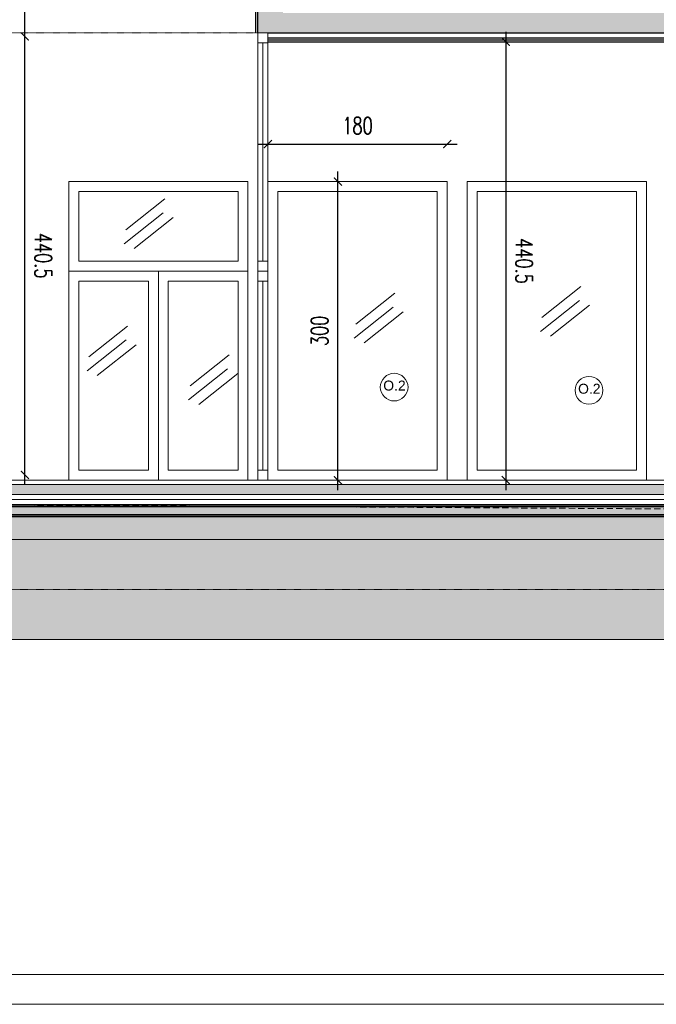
# Model space of a CAD drawing. Header units: millimetres. Extents: x -115268 to 140687, y -37779 to 24471.
# Tile 188 of 256: x 79070 to 79709, y -12723 to -11733. Entities that reach past the tile are written whole.
import ezdxf

# ---------------------------------------------------------------- set-up
doc = ezdxf.new("R2010")
doc.units = ezdxf.units.MM
doc.header["$PDMODE"] = 2
doc.header["$PDSIZE"] = 1
doc.linetypes.add('ACAD_ISO03W100', pattern=[30, 12, -18])
doc.linetypes.add('DASHED', pattern=[19.05, 12.7, -6.35])
doc.layers.get('0').update_dxf_attribs({"lineweight": 9})
for name, color, linetype, lineweight in [('A stolarka', 4, 'Continuous', 9), ('A_CIENKA', 7, 'Continuous', 9), ('A_HATCH', 8, 'Continuous', 9), ('A_IZOLACJA', 8, 'ZIGZAG', 9), ('A_KONSTRUKCJA', 3, 'Continuous', 25), ('A_PRZERYW', 8, 'DASHED', 9), ('A_RAMKA', 7, 'Continuous', 9), ('A_WIDOK', 253, 'Continuous', 9)]:
    doc.layers.add(name, color=color, linetype=linetype, lineweight=lineweight)
doc.layers.add('A_WYMIAR', color=253, linetype='Continuous', lineweight=5, transparency=0.2)
doc.styles.add('Arial', font='arial.ttf')
doc.styles.add('romans 1-100', font='romans.shx', dxfattribs={"width": 0.7, "height": 17})
doc.linetypes.add('ZIGZAG', pattern='A,0.00254,-5.08,[131,ltypeshp.shx,S=5.08,R=0,X=-5.08,Y=0],-10.16,[131,ltypeshp.shx,S=5.08,R=180,X=5.08,Y=0],-5.08', length=20.32254)
doc.dimstyles.new('___SKALA_1_100', dxfattribs={"dimscale": 10, "dimtxt": 17, "dimasz": 0.8, "dimexe": 2, "dimexo": 2, "dimgap": 1, "dimtad": 1, "dimdec": 4, "dimrnd": 0.5, "dimdsep": 46, "dimtxsty": 'romans 1-100', "dimblk": 'ARCHTICK', "dimcen": 0.1, "dimdle": 1, "dimse1": 1, "dimse2": 1, "dimadec": 0, "dimazin": 0, "dimtfac": 1, "dimtdec": 4, "dimtix": 1, "dimtmove": 0, "dimatfit": 3, "dimldrblk": 'ARCHTICK', "dimfxl": 6, "dimfxlon": 1, "dimtolj": 1, "dimarcsym": 0})
pattern_1 = [(45, (32680.1132, 64.7294), (0, 4.49012806), [3.175, -3.175])]
pattern_2 = [(82.5, (32680.113, 64.7294), (-7.147627, 6.6950698), [0, -7.7216, 0, -8.636, 0, -8.255]), (52.5, (32680.113, 64.73), (-3.7802186, 16.494657), [0, -4.1656, 0, -6.9596, 0, -2.667]), (12.5, (32675.695, 60.311), (11.1659965, 11.2066462), [0, -2.54, 0, -9.144, 0, -11.938]), (2.5, (32675.695, 60.311), (7.645622, 13.9510156), [0, -1.27, 0, -5.9944, 0, -6.858])]

# ---------------------------------------------------------------- blocks, each defined once
blk = doc.blocks.new('_ArchTick')
at = {"color": 0, "linetype": 'ByBlock', "const_width": 0.15}
blk.add_lwpolyline([(-0.5, -0.5), (0.5, 0.5)], dxfattribs=at)
blk = doc.blocks.new('*D762')
at = {"layer": 'A_WYMIAR', "color": 0, "lineweight": -2, "transparency": 16777216}
blk.add_line((79389.85, -12205.89), (79389.85, -11885.89), dxfattribs=at)
at = {"layer": 'Defpoints', "color": 0, "transparency": 16777216}
for p in [(79389.85, -11895.89), (79409.48, -11895.89), (79420.33, -12195.89)]:
    blk.add_point(p, dxfattribs=at)
at = {"layer": 'A_WYMIAR', "color": 0, "lineweight": -2, "transparency": 16777216, "xscale": 8, "yscale": 8, "zscale": 8}
for p, rotation in [((79389.85, -11895.89), 90), ((79389.85, -12195.89), 270)]:
    blk.add_blockref('_ArchTick', p, dxfattribs=dict(at, rotation=rotation))
at = {"layer": 'A_WYMIAR', "color": 0, "transparency": 16777216, "insert": (79371.35, -12045.89), "char_height": 17, "attachment_point": 5, "rotation": 90, "style": 'romans 1-100'}
blk.add_mtext('\\A1;300', dxfattribs=at)
blk = doc.blocks.new('*D763')
at = {"layer": 'A_WYMIAR', "color": 0, "lineweight": -2, "transparency": 16777216}
blk.add_line((79309.48, -11858.22), (79509.48, -11858.22), dxfattribs=at)
at = {"layer": 'Defpoints', "color": 0, "transparency": 16777216}
for p in [(79499.48, -11858.22), (79319.48, -11895.89), (79499.48, -11895.89)]:
    blk.add_point(p, dxfattribs=at)
at = {"layer": 'A_WYMIAR', "color": 0, "lineweight": -2, "transparency": 16777216, "xscale": 8, "yscale": 8, "zscale": 8, "rotation": 180}
blk.add_blockref('_ArchTick', (79319.48, -11858.22), dxfattribs=at)
at = {"layer": 'A_WYMIAR', "color": 0, "lineweight": -2, "transparency": 16777216, "xscale": 8, "yscale": 8, "zscale": 8}
blk.add_blockref('_ArchTick', (79499.48, -11858.22), dxfattribs=at)
at = {"layer": 'A_WYMIAR', "color": 0, "transparency": 16777216, "insert": (79409.48, -11839.72), "char_height": 17, "attachment_point": 5, "style": 'romans 1-100'}
blk.add_mtext('\\A1;180', dxfattribs=at)
blk = doc.blocks.new('*D780')
at = {"layer": 'A_WYMIAR', "color": 0, "lineweight": -2, "ltscale": 0.5, "transparency": 16777216}
blk.add_line((79558.3, -11745.4), (79558.3, -12205.89), dxfattribs=at)
at = {"layer": 'Defpoints', "color": 0, "ltscale": 0.5, "transparency": 16777216}
for p in [(79319.48, -11755.4), (79319.48, -12195.89), (79558.3, -12195.89)]:
    blk.add_point(p, dxfattribs=at)
at = {"layer": 'A_WYMIAR', "color": 0, "lineweight": -2, "ltscale": 0.5, "transparency": 16777216, "xscale": 8, "yscale": 8, "zscale": 8}
for p, rotation in [((79558.3, -11755.4), 90.00000000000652), ((79558.3, -12195.89), 270.0000000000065)]:
    blk.add_blockref('_ArchTick', p, dxfattribs=dict(at, rotation=rotation))
at = {"layer": 'A_WYMIAR', "color": 0, "ltscale": 0.5, "transparency": 16777216, "insert": (79576.8, -11975.64), "char_height": 17, "attachment_point": 5, "rotation": 270, "style": 'romans 1-100'}
blk.add_mtext('\\A1;440.5', dxfattribs=at)
blk = doc.blocks.new('*D781')
at = {"layer": 'A_WYMIAR', "color": 0, "lineweight": -2, "ltscale": 0.5, "transparency": 16777216}
blk.add_line((79075.45, -12200.56), (79075.45, -11740.07), dxfattribs=at)
at = {"layer": 'Defpoints', "color": 0, "ltscale": 0.5, "transparency": 16777216}
for p in [(79075.45, -11750.07), (79385.45, -11750.07), (79385.45, -12190.56)]:
    blk.add_point(p, dxfattribs=at)
at = {"layer": 'A_WYMIAR', "color": 0, "lineweight": -2, "ltscale": 0.5, "transparency": 16777216, "xscale": 8, "yscale": 8, "zscale": 8}
for p, rotation in [((79075.45, -11750.07), 90.0000000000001), ((79075.45, -12190.56), 270.0000000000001)]:
    blk.add_blockref('_ArchTick', p, dxfattribs=dict(at, rotation=rotation))
at = {"layer": 'A_WYMIAR', "color": 0, "ltscale": 0.5, "transparency": 16777216, "insert": (79093.95, -11970.32), "char_height": 17, "attachment_point": 5, "rotation": 270, "style": 'romans 1-100'}
blk.add_mtext('\\A1;440.5', dxfattribs=at)
blk = doc.blocks.new('*D782')
at = {"layer": 'A_WYMIAR', "color": 0, "lineweight": -2, "ltscale": 0.5, "transparency": 16777216}
blk.add_line((79075.45, -11760.07), (79075.45, -11559.07), dxfattribs=at)
at = {"layer": 'Defpoints', "color": 0, "ltscale": 0.5, "transparency": 16777216}
for p in [(79075.45, -11569.07), (79365.45, -11569.07), (79385.45, -11750.07)]:
    blk.add_point(p, dxfattribs=at)
at = {"layer": 'A_WYMIAR', "color": 0, "lineweight": -2, "ltscale": 0.5, "transparency": 16777216, "xscale": 8, "yscale": 8, "zscale": 8}
for p, rotation in [((79075.45, -11569.07), 90), ((79075.45, -11750.07), 270)]:
    blk.add_blockref('_ArchTick', p, dxfattribs=dict(at, rotation=rotation))
at = {"layer": 'A_WYMIAR', "color": 0, "ltscale": 0.5, "transparency": 16777216, "insert": (79093.95, -11659.57), "char_height": 17, "attachment_point": 5, "rotation": 270, "style": 'romans 1-100'}
blk.add_mtext('\\A1;181', dxfattribs=at)

msp = doc.modelspace()

# ---------------------------------------------------------------- hatches: boundary and pattern name
at = {"layer": 'A_HATCH', "transparency": 33554687}
h = msp.add_hatch(dxfattribs=at)
h.set_pattern_fill('DASH', color=256, angle=45)
h.set_pattern_definition(pattern_1)
h.paths.add_polyline_path([(78553.51017, -10903.92547), (77733.33365, -10903.92547), (77733.33365, -10913.92547), (78553.51017, -10913.92547)])
h.paths.add_polyline_path([(77517.48387, -11899.65929), (77517.48387, -11861.12596), (77491.98387, -11861.12596), (77491.98387, -11899.65929)], flags=9)
h.paths.add_polyline_path([(77518.61232, -10663.98121), (77518.61232, -10624.88121), (77493.11232, -10624.88121), (77493.11232, -10663.98121)], flags=9)
h.paths.add_polyline_path([(77680.74867, -10749.48121), (77680.74867, -10710.38121), (77655.24867, -10710.38121), (77655.24867, -10749.48121)], flags=9)
h.paths.add_polyline_path([(77515.36541, -11256.67459), (77525.01753, -11256.67459), (77525.01753, -11236.06749), (77515.36541, -11236.06749)], flags=9)
h.paths.add_polyline_path([(77187.87467, -11256.67459), (77399.38899, -11256.67459), (77399.38899, -11236.06749), (77187.87467, -11236.06749)], flags=9)
h.paths.add_polyline_path([(77515.28052, -11322.29221), (77524.93263, -11322.29221), (77524.93263, -11301.68512), (77515.28052, -11301.68512)], flags=9)
h.paths.add_polyline_path([(77515.31462, -11289.59626), (77554.4756, -11289.59626), (77554.4756, -11268.98917), (77515.31462, -11268.98917)], flags=9)
h.paths.add_polyline_path([(77514.20275, -11224.1225), (77557.24505, -11224.1225), (77557.24505, -11203.5154), (77514.20275, -11203.5154)], flags=9)
h.paths.add_polyline_path([(77515.28052, -11191.34469), (77524.93263, -11191.34469), (77524.93263, -11170.7376), (77515.28052, -11170.7376)], flags=9)
h.paths.add_polyline_path([(77514.20275, -11158.64874), (77557.24505, -11158.64874), (77557.24505, -11138.04164), (77514.20275, -11138.04164)], flags=9)
h.paths.add_polyline_path([(77514.20275, -11125.91186), (77557.24505, -11125.91186), (77557.24505, -11105.30476), (77514.20275, -11105.30476)], flags=9)
h.paths.add_polyline_path([(77515.54655, -11093.13405), (77562.47015, -11093.13405), (77562.47015, -11072.52695), (77515.54655, -11072.52695)], flags=9)
h.paths.add_polyline_path([(77153.4927, -11062.82329), (77175.58001, -11062.82329), (77175.58001, -11042.2162), (77153.4927, -11042.2162)], flags=9)
h.paths.add_polyline_path([(77188.26044, -11322.29221), (77277.88527, -11322.29221), (77277.88527, -11301.68512), (77188.26044, -11301.68512)], flags=9)
h.paths.add_polyline_path([(77187.78977, -11290.67966), (77464.30966, -11290.67966), (77464.30966, -11268.77203), (77187.78977, -11268.77203)], flags=9)
h.paths.add_polyline_path([(77187.78977, -11224.08157), (77286.76658, -11224.08157), (77286.76658, -11203.47448), (77187.78977, -11203.47448)], flags=9)
h.paths.add_polyline_path([(77187.78977, -11191.34469), (77399.3041, -11191.34469), (77399.3041, -11170.7376), (77187.78977, -11170.7376)], flags=9)
h.paths.add_polyline_path([(77187.78977, -11160.88547), (77508.45826, -11160.88547), (77508.45826, -11139.90548), (77187.78977, -11139.90548)], flags=9)
h.paths.add_polyline_path([(77188.66972, -11125.87093), (77310.92756, -11125.87093), (77310.92756, -11105.26384), (77188.66972, -11105.26384)], flags=9)
h.paths.add_polyline_path([(77188.66972, -11093.18862), (77346.62333, -11093.18862), (77346.62333, -11072.58153), (77188.66972, -11072.58153)], flags=9)
h.paths.add_polyline_path([(77187.63288, -11060.57452), (77353.31501, -11060.57452), (77353.31501, -11039.96743), (77187.63288, -11039.96743)], flags=9)
h.paths.add_polyline_path([(79357.8378, -10379.78814), (79425.3378, -10379.78814), (79425.3378, -10354.78814), (79357.8378, -10354.78814)], flags=9)
h.paths.add_polyline_path([(78989.95665, -12176.81378), (79072.45665, -12176.81378), (79072.45665, -12151.81378), (78989.95665, -12151.81378)], flags=9)
h.paths.add_polyline_path([(79590.90337, -11696.24955), (79658.40337, -11696.24955), (79658.40337, -11671.24955), (79590.90337, -11671.24955)], flags=9)
h.paths.add_polyline_path([(79000.07936, -10861.28317), (79082.57936, -10861.28317), (79082.57936, -10836.28317), (79000.07936, -10836.28317)], flags=9)
h.paths.add_polyline_path([(78971.71643, -10217.78814), (79041.71643, -10217.78814), (79041.71643, -10192.78814), (78971.71643, -10192.78814)], flags=9)
h.paths.add_polyline_path([(78781.65983, -10329.78814), (78849.15983, -10329.78814), (78849.15983, -10304.78814), (78781.65983, -10304.78814)], flags=9)
h.paths.add_polyline_path([(79243.21513, -11534.24955), (79313.21513, -11534.24955), (79313.21513, -11509.24955), (79243.21513, -11509.24955)], flags=9)
h.paths.add_polyline_path([(78887.74596, -12165.73808), (78950.24596, -12165.73808), (78950.24596, -12140.73808), (78887.74596, -12140.73808)], flags=9)
h.paths.add_polyline_path([(78819.48055, -10849.27667), (78881.98055, -10849.27667), (78881.98055, -10824.27667), (78819.48055, -10824.27667)], flags=9)
h.paths.add_polyline_path([(79748.16796, -11658.94474), (79778.16796, -11658.94474), (79778.16796, -11628.94474), (79748.16796, -11628.94474)], flags=9)
h.paths.add_polyline_path([(77794.15489, -11658.94474), (77824.15489, -11658.94474), (77824.15489, -11628.94474), (77794.15489, -11628.94474)], flags=9)
h.paths.add_polyline_path([(77704.50735, -10303.05506), (77704.50735, -10325.14237), (77725.11444, -10325.14237), (77725.11444, -10303.05506)], flags=9)
h.paths.add_polyline_path([(78327.30931, -10341.08253), (78349.39662, -10341.08253), (78349.39662, -10320.47543), (78327.30931, -10320.47543)], flags=9)
h.paths.add_polyline_path([(78156.3486, -12184.02593), (78178.43592, -12184.02593), (78178.43592, -12163.41884), (78156.3486, -12163.41884)], flags=9)
h.paths.add_polyline_path([(77900.10727, -11657.54394), (77922.19458, -11657.54394), (77922.19458, -11636.93684), (77900.10727, -11636.93684)], flags=9)
h.paths.add_polyline_path([(79503.74373, -11657.54394), (79525.83105, -11657.54394), (79525.83105, -11636.93684), (79503.74373, -11636.93684)], flags=9)
h.paths.add_polyline_path([(77774.33141, -11841.71243), (77774.33141, -11863.79975), (77794.93851, -11863.79975), (77794.93851, -11841.71243)], flags=9)
h.paths.add_polyline_path([(78071.47765, -11793.73246), (78071.47765, -11815.81977), (78092.08475, -11815.81977), (78092.08475, -11793.73246)], flags=9)
h.paths.add_polyline_path([(80083.20902, -11599.61466), (80083.20902, -11621.70197), (80103.81611, -11621.70197), (80103.81611, -11599.61466)], flags=9)
h.paths.add_polyline_path([(80085.32461, -10503.19306), (80085.32461, -10525.28037), (80105.9317, -10525.28037), (80105.9317, -10503.19306)], flags=9)
h.paths.add_polyline_path([(77803.64382, -12304.91209), (77963.6711, -12304.91209), (77963.6711, -12274.00145), (77803.64382, -12274.00145)], flags=9)
h.paths.add_polyline_path([(77730.67232, -11076.45917), (77890.7303, -11076.45917), (77890.7303, -11045.54853), (77730.67232, -11045.54853)], flags=9)
h.paths.add_polyline_path([(80707.70397, -12561.72384), (80767.64258, -12561.72384), (80767.64258, -12530.8132), (80707.70397, -12530.8132)], flags=9)
h.paths.add_polyline_path([(80718.28048, -12673.33893), (80770.04378, -12673.33893), (80770.04378, -12642.42828), (80718.28048, -12642.42828)], flags=9)
h.paths.add_polyline_path([(80671.44203, -12444.56083), (80804.69237, -12444.56083), (80804.69237, -12413.65019), (80671.44203, -12413.65019)], flags=9)
h = msp.add_hatch(dxfattribs=at)
h.set_pattern_fill('ANSI33', color=256)
h.set_pattern_definition([(45, (32680.113, 64.7294), (-4.4901281, 4.4901281), []), (45, (32684.6033, 64.7294), (-4.4901281, 4.4901281), [3.175, -1.5875])])
h.paths.add_polyline_path([(77749.4842, -11569.39836), (77724.4842, -11569.39836), (77724.4842, -11726.39836), (77749.4842, -11726.39836), (77749.4842, -11696.39836), (77749.4842, -11694.39836)])
h.paths.add_polyline_path([(78059.4842, -11726.39836), (78034.4842, -11726.39836), (77749.4842, -11726.39836), (77724.4842, -11726.39836), (77724.4842, -11746.39836), (77749.4842, -11746.39836), (78039.4842, -11746.39836), (78059.4842, -11746.39836)])
h.paths.add_polyline_path([(77749.4842, -11746.39836), (77724.4842, -11746.39836), (77724.4842, -11833.13916), (77749.4842, -11833.13916)])
h.paths.add_polyline_path([(77749.4842, -11833.13916), (77724.4842, -11833.13916), (77724.4842, -11985.88688), (77749.4842, -11985.88688)])
h.paths.add_polyline_path([(78059.4842, -11785.15918), (78034.4842, -11785.15918), (78034.4842, -11985.88688), (78059.4842, -11985.88688)])
h.paths.add_polyline_path([(78059.4842, -11746.39836), (78034.4842, -11746.39836), (78034.4842, -11785.15918), (78059.4842, -11785.15918)])
h.paths.add_polyline_path([(78059.4842, -11569.39836), (78034.4842, -11569.39836), (78034.4842, -11726.39836), (78059.4842, -11726.39836), (78059.4842, -11706.39836)])
h.paths.add_polyline_path([(77749.4842, -12200.38688), (77724.4842, -12200.38688), (77724.4842, -12305.88688), (77684.4842, -12305.88688), (77684.4842, -12345.88688), (77724.4842, -12345.88688), (77789.4842, -12345.88688), (77789.4842, -12305.88688), (77749.4842, -12305.88688)])
h.paths.add_polyline_path([(80044.4842, -12305.88688), (80004.4842, -12305.88688), (80004.4842, -12200.38688), (79979.4842, -12200.38688), (79979.4842, -12305.88688), (79939.4842, -12305.88688), (79939.4842, -12345.88688), (79979.4842, -12345.88688), (80044.4842, -12345.88688)])
h.paths.add_polyline_path([(80004.4842, -11746.39836), (79979.4842, -11746.39836), (79979.4842, -11895.88688), (79989.4842, -11895.88688), (80000.97112, -11895.88688), (80004.4842, -11890.87875)])
h.paths.add_polyline_path([(80044.4842, -11591.04138), (80024.4842, -11591.04138), (80024.4842, -11726.39836), (80044.4842, -11726.39836)])
h.paths.add_polyline_path([(80044.4842, -11569.39836), (80024.4842, -11569.39836), (80024.4842, -11591.04138), (80044.4842, -11591.04138)])
h.paths.add_polyline_path([(80044.4842, -11726.39836), (80024.4842, -11726.39836), (80024.4842, -11746.39836), (80044.4842, -11746.39836)])
h.paths.add_polyline_path([(80024.4842, -11726.39836), (80019.4842, -11726.39836), (79334.4842, -11726.39836), (79309.4842, -11726.39836), (79309.4842, -11746.39836), (79319.4842, -11746.39836), (79979.4842, -11746.39836), (80004.4842, -11746.39836), (80024.4842, -11746.39836)])
h.paths.add_polyline_path([(79334.4842, -11569.39836), (79309.4842, -11569.39836), (79309.4842, -11574.39836), (79309.4842, -11726.39836), (79334.4842, -11726.39836)])
h = msp.add_hatch(dxfattribs=at)
h.set_pattern_fill('DASH', color=256, angle=45)
h.set_pattern_definition(pattern_1)
h.paths.add_polyline_path([(79002.42261, -12200.38688), (78148.22553, -12200.38688), (78148.22553, -12210.38688), (79974.4842, -12210.38688), (79974.4842, -12200.38688), (79006.69489, -12200.38688), (79006.69489, -12206.96258)])
h.paths.add_polyline_path([(78039.4842, -12225.88688), (78039.4842, -12222.38688), (77751.4842, -12222.38688), (77751.4842, -12230.38688), (78039.4842, -12230.38688)], flags=17)
h.paths.add_polyline_path([(78039.4842, -12220.38688), (77749.4842, -12220.38688), (77749.4842, -12230.38688), (77751.4842, -12230.38688), (77751.4842, -12222.38688), (78039.4842, -12222.38688)])
h.paths.add_polyline_path([(78148.22553, -12220.38688), (78039.4842, -12220.38688), (78039.4842, -12222.38688), (78148.22553, -12222.38688)])
h.paths.add_polyline_path([(79979.4842, -12220.38688), (78659.96383, -12220.38688), (78148.22553, -12222.38688), (78148.22553, -12230.38688), (79979.4842, -12230.38688)])
h.paths.add_polyline_path([(78059.4842, -12222.38688), (78059.4842, -12230.38688), (78148.22553, -12230.38688), (78148.22553, -12222.38688)])
h.paths.add_polyline_path([(78064.4842, -12200.38688), (78064.4842, -12210.38688), (78148.22553, -12210.38688), (78148.22553, -12200.38688)])
h.paths.add_polyline_path([(78061.9842, -12210.38688), (78061.9842, -12200.38688), (78059.4842, -12200.38688), (78059.4842, -12210.38688)])
h = msp.add_hatch(dxfattribs=at)
h.set_pattern_fill('AR-SAND', color=256, scale=0.2, angle=45)
h.set_pattern_definition(pattern_2)
h.paths.add_polyline_path([(78039.4842, -12230.38688), (77749.4842, -12230.38688), (77749.4842, -12255.38688), (78039.4842, -12255.38688)])
h.paths.add_polyline_path([(78059.4842, -12230.38688), (78059.4842, -12255.38688), (79979.4842, -12255.38688), (79979.4842, -12230.38688), (78699.4842, -12230.38688)])
h = msp.add_hatch(dxfattribs=at)
h.set_pattern_fill('AR-SAND', color=256, scale=0.2, angle=45)
h.set_pattern_definition(pattern_2)
h.paths.add_polyline_path([(78933.57266, -12255.38688), (78061.4842, -12255.38688), (78061.4842, -12347.88688), (78037.4842, -12347.88688), (78037.4842, -12255.38688), (77751.4842, -12255.38688), (77751.4842, -12304.05617), (77749.4842, -12304.05617), (77749.4842, -12305.88688), (77789.4842, -12305.88688), (77789.4842, -12345.88688), (77794.4842, -12355.88688), (78933.57266, -12355.88688)])
h.paths.add_polyline_path([(79939.4842, -12305.88688), (79979.4842, -12305.88688), (79979.4842, -12303.88688), (79977.4842, -12303.88688), (79977.4842, -12255.38688), (78933.57266, -12255.38688), (78933.57266, -12355.88688), (79934.4842, -12355.88688), (79939.4842, -12345.88688)])

# ---------------------------------------------------------------- linework, layer by layer
at = {"layer": 'A stolarka'}
for p, q in [((79309.4842, -11985.88688), (79309.4842, -11746.39836)), ((79319.4842, -11985.88688), (79319.4842, -11746.39836)), ((79314.4842, -11975.88688), (79314.4842, -11756.39836)), ((79176.70061, -11944.35761), (79215.83604, -11913.2382)), ((79175.09741, -11958.40858), (79214.23284, -11927.28917)), ((79185.23484, -11963.12373), (79224.37027, -11932.00431)), ((79309.4842, -11985.88688), (79309.4842, -12195.88688)), ((79319.4842, -11985.88688), (79319.4842, -12195.88688)), ((79314.4842, -11995.88688), (79314.4842, -12185.88688)), ((79407.70387, -12039.05204), (79446.8393, -12007.93262)), ((79594.70648, -12032.33404), (79633.84191, -12001.21462)), ((79593.10328, -12046.38501), (79632.23871, -12015.26559)), ((79406.10067, -12053.10301), (79445.2361, -12021.98359)), ((79416.23809, -12057.81815), (79455.37352, -12026.69874)), ((79603.24071, -12051.10015), (79642.37614, -12019.98074)), ((79139.50995, -12072.12077), (79178.64538, -12041.00135)), ((79137.90675, -12086.17174), (79177.04218, -12055.05232)), ((79148.04418, -12090.88688), (79187.17961, -12059.76747)), ((79241.4793, -12101.00084), (79280.61473, -12069.88143)), ((79239.87609, -12115.05181), (79279.01152, -12083.9324)), ((79250.01352, -12119.76696), (79289.14895, -12088.64754))]:
    msp.add_line(p, q, dxfattribs=at)
for points in [[(79319.4842, -11756.39836), (79319.4842, -11746.39836), (79309.4842, -11746.39836), (79309.4842, -11756.39836), (79319.4842, -11756.39836)], [(79319.4842, -11985.88688), (79319.4842, -11975.88688), (79309.4842, -11975.88688), (79309.4842, -11985.88688), (79319.4842, -11985.88688)], [(79319.4842, -11995.88688), (79319.4842, -11985.88688), (79309.4842, -11985.88688), (79309.4842, -11995.88688), (79319.4842, -11995.88688)], [(79319.4842, -12195.88688), (79319.4842, -12185.88688), (79309.4842, -12185.88688), (79309.4842, -12195.88688), (79319.4842, -12195.88688)]]:
    msp.add_lwpolyline(points, dxfattribs=at)
at = {"layer": 'A_CIENKA', "linetype": 'ACAD_ISO03W100', "ltscale": 0.005}
for p, q in [((78709.4842, -11746.39836), (79309.4842, -11746.39836)), ((77789.4842, -12305.88688), (79939.4842, -12305.88688))]:
    msp.add_line(p, q, dxfattribs=at)
at = {"layer": 'A_CIENKA'}
for p, q in [((79299.4842, -11895.88688), (79119.4842, -11895.88688)), ((79119.4842, -11895.88688), (79119.4842, -11985.88688)), ((79299.4842, -11985.88688), (79299.4842, -11895.88688)), ((79499.4842, -11895.88688), (79319.4842, -11895.88688)), ((79499.4842, -12195.88688), (79499.4842, -11895.88688)), ((79519.4842, -12195.88688), (79519.4842, -11895.88688)), ((79699.4842, -11895.88688), (79519.4842, -11895.88688)), ((79699.4842, -12195.88688), (79699.4842, -11895.88688)), ((79289.4842, -11905.88688), (79129.4842, -11905.88688)), ((79129.4842, -11905.88688), (79129.4842, -11975.88688)), ((79289.4842, -11975.88688), (79289.4842, -11905.88688)), ((79329.4842, -12185.88688), (79329.4842, -11905.88688)), ((79489.4842, -11905.88688), (79329.4842, -11905.88688)), ((79489.4842, -12185.88688), (79489.4842, -11905.88688)), ((79529.4842, -12185.88688), (79529.4842, -11905.88688)), ((79689.4842, -11905.88688), (79529.4842, -11905.88688)), ((79689.4842, -12185.88688), (79689.4842, -11905.88688)), ((79209.4842, -11985.88688), (79209.4842, -12195.88688)), ((79309.4842, -11985.88688), (79319.4842, -11985.88688)), ((79199.4842, -11995.88688), (79199.4842, -12185.88688)), ((79219.4842, -11995.88688), (79219.4842, -12185.88688)), ((79329.4842, -12185.88688), (79489.4842, -12185.88688)), ((79529.4842, -12185.88688), (79689.4842, -12185.88688)), ((79984.00457, -12355.88688), (77682.4842, -12355.88688))]:
    msp.add_line(p, q, dxfattribs=at)
at = {"layer": 'A_CIENKA', "color": 18, "true_color": 0x000000}
msp.add_line((77699.4842, -12195.88688), (80024.4842, -12195.88688), dxfattribs=at)
at = {"layer": 'A_CIENKA', "color": 1}
msp.add_lwpolyline([(76728.61226, -9752.52253), (80928.61226, -9752.52253), (80928.61226, -12722.52253), (76728.61226, -12722.52253), (76728.61226, -9752.52253)], dxfattribs=at)
at = {"layer": 'A_CIENKA'}
for points in [[(79129.4842, -11975.88688), (79289.4842, -11975.88688)], [(79199.4842, -12185.88688), (79129.4842, -12185.88688), (79129.4842, -11995.88688), (79199.4842, -11995.88688)], [(79219.4842, -11995.88688), (79289.4842, -11995.88688), (79289.4842, -12185.88688), (79219.4842, -12185.88688)]]:
    msp.add_lwpolyline(points, dxfattribs=at)
msp.add_lwpolyline([(79119.4842, -11985.88688), (79299.4842, -11985.88688), (79299.4842, -12195.88688), (79119.4842, -12195.88688)], close=True, dxfattribs=at)
at = {"layer": 'A_IZOLACJA', "ltscale": 0.01}
msp.add_lwpolyline([(78059.4842, -12215.38688), (79979.4842, -12215.38688)], dxfattribs=at)
at = {"layer": 'A_IZOLACJA', "linetype": 'DASHED', "ltscale": 0.01}
msp.add_lwpolyline([(80046.4842, -12305.88688, 1.5, 1.5, 0), (80046.4842, -12347.88688, 1.5, 1.5, 0), (79937.4842, -12347.88688, 1.5, 1.5, 0), (79937.4842, -12303.88688, 1.5, 1.5, 0), (79977.4842, -12303.88688, 1.5, 1.5, 0), (79977.4842, -12222.38688, 1.5, 1.5, 0), (78699.4842, -12222.38688, 1.5, 1.5, 0), (78061.4842, -12222.38688, 0, 0, 0)], format="xyseb", dxfattribs=at)
at = {"layer": 'A_IZOLACJA', "linetype": 'DASHED', "ltscale": 0.01, "const_width": 1.5}
msp.add_lwpolyline([(79977.4842, -12232.41261), (78699.4842, -12232.41261), (78061.4842, -12232.41261)], dxfattribs=at)
at = {"layer": 'A_KONSTRUKCJA'}
for points in [[(79307.4842, -11746.39836), (79307.4842, -11564.39836)], [(79309.4842, -11746.39836), (79309.4842, -11564.39836)], [(79319.4842, -11746.39836), (79979.4842, -11746.39836)], [(79319.4842, -11751.39836), (79979.4842, -11751.39836)], [(79319.4842, -11753.39836), (79979.4842, -11753.39836)], [(79319.4842, -11755.39836), (79979.4842, -11755.39836)], [(78059.4842, -12220.38688), (79979.4842, -12220.38688)], [(78059.4842, -12230.38688), (79979.4842, -12230.38688)]]:
    msp.add_lwpolyline(points, dxfattribs=at)
at = {"layer": 'A_PRZERYW', "ltscale": 0.5}
msp.add_line((78059.4842, -12214.53979), (80394.42643, -12228.96073), dxfattribs=at)
at = {"layer": 'A_RAMKA'}
msp.add_lwpolyline([(76908.61226, -9782.52253), (80894.42643, -9782.52253), (80894.42643, -12692.52253), (76908.61226, -12692.52253)], close=True, dxfattribs=at)
at = {"layer": 'A_WIDOK'}
for points in [[(77699.4842, -12195.88688), (80024.4842, -12195.88688)], [(77699.4842, -12200.38688), (80024.4842, -12200.38688)], [(78059.4842, -12210.38688), (79979.4842, -12210.38688)], [(78059.4842, -12255.38688), (79979.4842, -12255.38688)]]:
    msp.add_lwpolyline(points, dxfattribs=at)
at = {"layer": 'A_WYMIAR'}
msp.add_lwpolyline([(79909.68983, -12217.23485), (80394.42643, -12217.23485), (80394.42643, -12692.52253), (76908.61226, -12692.52253), (76908.61226, -12217.23485), (77629.68983, -12217.23485)], dxfattribs=at)
at = {"layer": 'A_WYMIAR', "ltscale": 10}
for centre in [(79446.25949, -12102.41622), (79641.90849, -12105.62116)]:
    msp.add_circle(centre, 13.90315, dxfattribs=at)

# ---------------------------------------------------------------- texts
at = {"layer": 'A_HATCH', "char_height": 10, "attachment_point": 1, "style": 'Arial'}
for insert in [(79435.30627, -12095.83185), (79630.95527, -12099.0368)]:
    msp.add_mtext_dynamic_manual_height_columns('O.2', width=473.6976626, gutter_width=1.25, heights=[9.22219], dxfattribs=dict(at, insert=insert))

# ---------------------------------------------------------------- dimensions: what is measured, and where the dimension line sits
at = {"layer": 'A_WYMIAR', "ltscale": 0.5}
dim = msp.add_linear_dim(base=(79075.44752, -11569.07386), p1=(79385.44752, -11750.07386), p2=(79365.44752, -11569.07386), angle=90, dimstyle='___SKALA_1_100', dxfattribs=at)
dim.commit()
dim.dimension.update_dxf_attribs({"geometry": '*D782', "text_midpoint": (79093.94752, -11659.57386)})
for p1, p2, distance, picture, middle in [((79385.44752, -12190.56238), (79385.44752, -11750.07386), 310, '*D781', (79093.94752, -11970.31812)), ((79319.4842, -11755.39836), (79319.4842, -12195.88688), 238.81302, '*D780', (79576.79722, -11975.64262))]:
    dim = msp.add_aligned_dim(p1=p1, p2=p2, distance=distance, dimstyle='___SKALA_1_100', dxfattribs=at)
    dim.commit()
    dim.dimension.update_dxf_attribs({"geometry": picture, "text_midpoint": middle})
at = {"layer": 'A_WYMIAR'}
dim = msp.add_linear_dim(base=(79499.4842, -11858.2187), p1=(79319.4842, -11895.88688), p2=(79499.4842, -11895.88688), dimstyle='___SKALA_1_100', dxfattribs=at)
dim.commit()
dim.dimension.update_dxf_attribs({"geometry": '*D763', "text_midpoint": (79409.4842, -11839.7187)})
dim = msp.add_linear_dim(base=(79389.85219, -11895.88688), p1=(79420.32739, -12195.88688), p2=(79409.4842, -11895.88688), angle=90, dimstyle='___SKALA_1_100', dxfattribs=at)
dim.commit()
dim.dimension.update_dxf_attribs({"geometry": '*D762', "text_midpoint": (79371.35219, -12045.88688)})

doc.saveas('drawing.dxf')
